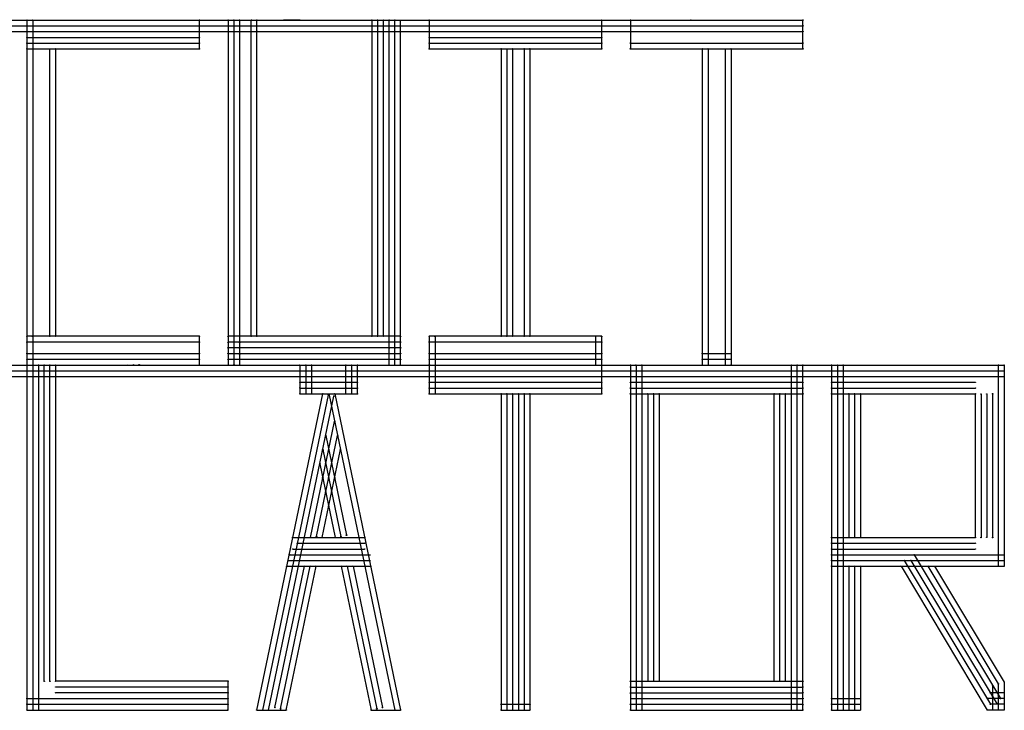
# Model space of a CAD drawing. Header units: inches. Extents: x 33 to 601, y 55 to 776.
# Tile 2 of 3: x 172 to 343, y 55 to 175. Entities that reach past the tile are written whole.
import ezdxf

# ---------------------------------------------------------------- set-up
doc = ezdxf.new("R2010")
doc.units = ezdxf.units.IN
doc.header["$MEASUREMENT"] = 0
doc.layers.add('knots', color=255, linetype='Continuous', lineweight=30)
doc.layers.add('lettering', color=250, linetype='Continuous')

msp = doc.modelspace()

# ---------------------------------------------------------------- linework, layer by layer
at = {"layer": 'knots', "lineweight": 25}
for centre, radius in [((173.25, 175.29), 0.05), ((173.25, 175.29), 0.025), ((174.25, 175.29), 0.05), ((174.25, 175.29), 0.025), ((190.77, 175.26), 0.05), ((190.77, 175.26), 0.025), ((191.77, 175.26), 0.05), ((191.77, 175.26), 0.025), ((192.77, 175.26), 0.05), ((192.77, 175.26), 0.025), ((194.77, 175.26), 0.05), ((194.77, 175.26), 0.025), ((195.77, 175.26), 0.05), ((195.77, 175.26), 0.025), ((203.25, 175.29), 0.05), ((203.25, 175.29), 0.025), ((208.25, 175.29), 0.05), ((208.25, 175.29), 0.025), ((209.25, 175.29), 0.05), ((209.25, 175.29), 0.025), ((210.25, 175.29), 0.05), ((210.25, 175.29), 0.025), ((212.3, 175.29), 0.05), ((212.3, 175.29), 0.025), ((213.25, 175.29), 0.05), ((213.25, 175.29), 0.025), ((217.86, 175.26), 0.05), ((217.86, 175.26), 0.025), ((219.02, 175.26), 0.05), ((219.02, 175.26), 0.025), ((220.19, 175.26), 0.05), ((220.19, 175.26), 0.025), ((225.77, 175.26), 0.05), ((225.77, 175.26), 0.025), ((226.77, 175.26), 0.05), ((226.77, 175.26), 0.025), ((227.77, 175.26), 0.05), ((227.77, 175.26), 0.025), ((233.25, 175.29), 0.05), ((233.25, 175.29), 0.025), ((234.25, 175.29), 0.05), ((234.25, 175.29), 0.025), ((235.25, 175.29), 0.05), ((235.25, 175.29), 0.025), ((236.25, 175.29), 0.05), ((236.25, 175.29), 0.025), ((237.25, 175.29), 0.05), ((237.25, 175.29), 0.025), ((238.25, 175.24), 0.05), ((238.25, 175.24), 0.025), ((243.25, 175.29), 0.05), ((243.25, 175.29), 0.025), ((255.77, 175.26), 0.05), ((255.77, 175.26), 0.025), ((260.77, 175.26), 0.05), ((260.77, 175.26), 0.025), ((261.77, 175.26), 0.05), ((261.77, 175.26), 0.025), ((266.08, 175.26), 0.05), ((266.08, 175.26), 0.025), ((270.12, 175.26), 0.05), ((270.12, 175.26), 0.025), ((273.25, 175.29), 0.05), ((273.25, 175.29), 0.025), ((278.25, 175.29), 0.05), ((278.25, 175.29), 0.025), ((287.77, 175.26), 0.05), ((287.77, 175.26), 0.025), ((288.77, 175.31), 0.05), ((288.77, 175.31), 0.025), ((289.77, 175.26), 0.05), ((289.77, 175.26), 0.025), ((290.77, 175.26), 0.05), ((290.77, 175.26), 0.025), ((295.77, 175.26), 0.05), ((295.77, 175.26), 0.025), ((308.25, 175.29), 0.05), ((308.25, 175.29), 0.025), ((173.25, 174.29), 0.05), ((173.25, 173.29), 0.05), ((173.25, 174.29), 0.025), ((173.25, 173.29), 0.025), ((174.25, 174.29), 0.05), ((174.25, 173.29), 0.05), ((174.25, 174.29), 0.025), ((174.25, 173.29), 0.025), ((203.25, 174.29), 0.05), ((203.25, 173.29), 0.05), ((203.25, 174.29), 0.025), ((203.25, 173.29), 0.025), ((208.25, 174.29), 0.05), ((208.25, 173.29), 0.05), ((208.25, 174.29), 0.025), ((208.25, 173.29), 0.025), ((209.25, 173.29), 0.05), ((209.27, 174.29), 0.05), ((209.25, 173.29), 0.025), ((209.27, 174.29), 0.025), ((210.25, 174.29), 0.05), ((210.25, 173.29), 0.05), ((210.25, 174.29), 0.025), ((210.25, 173.29), 0.025), ((212.25, 174.29), 0.05), ((212.25, 173.29), 0.05), ((212.25, 174.29), 0.025), ((212.25, 173.29), 0.025), ((213.25, 174.29), 0.05), ((213.25, 174.29), 0.025), ((213.3, 173.29), 0.05), ((213.3, 173.29), 0.025), ((233.25, 174.29), 0.05), ((233.25, 173.24), 0.05), ((233.25, 174.29), 0.025), ((233.25, 173.24), 0.025), ((234.25, 174.29), 0.05), ((234.25, 173.29), 0.05), ((234.25, 174.29), 0.025), ((234.25, 173.29), 0.025), ((235.25, 174.29), 0.05), ((235.25, 173.29), 0.05), ((235.25, 174.29), 0.025), ((235.25, 173.29), 0.025), ((236.25, 174.29), 0.05), ((236.25, 173.29), 0.05), ((236.25, 174.29), 0.025), ((236.25, 173.29), 0.025), ((237.25, 174.29), 0.05), ((237.25, 173.29), 0.05), ((237.25, 174.29), 0.025), ((237.25, 173.29), 0.025), ((238.25, 174.29), 0.05), ((238.25, 173.29), 0.05), ((238.25, 174.29), 0.025), ((238.25, 173.29), 0.025), ((243.25, 174.29), 0.05), ((243.25, 173.29), 0.05), ((243.25, 174.29), 0.025), ((243.25, 173.29), 0.025), ((273.25, 174.29), 0.05), ((273.25, 173.29), 0.05), ((273.25, 174.29), 0.025), ((273.25, 173.29), 0.025), ((278.25, 174.29), 0.05), ((278.25, 173.29), 0.05), ((278.25, 174.29), 0.025), ((278.25, 173.29), 0.025), ((308.25, 174.29), 0.05), ((308.25, 173.29), 0.05), ((308.25, 174.29), 0.025), ((308.25, 173.29), 0.025), ((173.25, 172.29), 0.05), ((173.25, 171.29), 0.05), ((173.25, 172.29), 0.025), ((173.25, 171.29), 0.025), ((174.25, 171.29), 0.05), ((174.25, 171.29), 0.025), ((203.25, 172.29), 0.05), ((203.25, 171.29), 0.05), ((203.25, 172.29), 0.025), ((203.25, 171.29), 0.025), ((243.25, 172.29), 0.05), ((243.25, 171.29), 0.05), ((243.25, 172.29), 0.025), ((243.25, 171.29), 0.025), ((273.25, 172.29), 0.05), ((273.25, 171.29), 0.05), ((273.25, 172.29), 0.025), ((273.25, 171.29), 0.025), ((278.25, 171.29), 0.05), ((278.25, 171.29), 0.025), ((308.25, 171.29), 0.05), ((308.25, 171.29), 0.025), ((173.25, 170.29), 0.05), ((173.25, 170.29), 0.025), ((174.25, 170.29), 0.05), ((174.25, 170.29), 0.025), ((177.25, 170.24), 0.05), ((177.25, 170.24), 0.025), ((178.25, 170.29), 0.05), ((178.25, 170.29), 0.025), ((203.25, 170.29), 0.05), ((203.25, 170.29), 0.025), ((243.25, 170.29), 0.05), ((243.25, 170.29), 0.025), ((255.75, 170.29), 0.05), ((255.75, 170.29), 0.025), ((256.75, 170.24), 0.05), ((256.75, 170.24), 0.025), ((257.75, 170.29), 0.05), ((257.75, 170.29), 0.025), ((259.75, 170.29), 0.05), ((259.75, 170.29), 0.025), ((260.75, 170.29), 0.05), ((260.75, 170.29), 0.025), ((273.25, 170.29), 0.05), ((273.25, 170.29), 0.025), ((278.25, 170.29), 0.05), ((278.25, 170.29), 0.025), ((290.75, 170.29), 0.05), ((290.75, 170.29), 0.025), ((291.75, 170.29), 0.05), ((291.75, 170.29), 0.025), ((294.75, 170.24), 0.05), ((294.75, 170.24), 0.025), ((295.75, 170.29), 0.05), ((295.75, 170.29), 0.025), ((308.25, 170.29), 0.05), ((308.25, 170.29), 0.025), ((173.25, 120.29), 0.05), ((173.25, 120.29), 0.025), ((174.25, 120.24), 0.05), ((174.25, 120.24), 0.025), ((177.25, 120.29), 0.05), ((177.25, 120.29), 0.025), ((178.25, 120.29), 0.05), ((178.25, 120.29), 0.025), ((203.25, 120.29), 0.05), ((203.25, 120.29), 0.025), ((208.25, 120.29), 0.05), ((208.25, 120.29), 0.025), ((209.25, 120.29), 0.05), ((209.25, 120.29), 0.025), ((210.25, 120.29), 0.05), ((210.25, 120.29), 0.025), ((212.25, 120.29), 0.05), ((212.25, 120.29), 0.025), ((213.25, 120.29), 0.05), ((213.25, 120.29), 0.025), ((233.25, 120.29), 0.05), ((233.25, 120.29), 0.025), ((234.25, 120.29), 0.05), ((234.25, 120.29), 0.025), ((235.25, 120.29), 0.05), ((235.25, 120.29), 0.025), ((236.25, 120.29), 0.05), ((236.25, 120.29), 0.025), ((237.25, 120.29), 0.05), ((237.25, 120.29), 0.025), ((238.25, 120.29), 0.05), ((238.25, 120.29), 0.025), ((243.25, 120.29), 0.05), ((243.25, 120.29), 0.025), ((244.25, 120.24), 0.05), ((244.25, 120.24), 0.025), ((255.75, 120.29), 0.05), ((255.75, 120.29), 0.025), ((256.75, 120.29), 0.05), ((256.75, 120.29), 0.025), ((257.75, 120.29), 0.05), ((257.75, 120.29), 0.025), ((259.75, 120.29), 0.05), ((259.75, 120.29), 0.025), ((260.75, 120.29), 0.05), ((260.75, 120.29), 0.025), ((272.25, 120.29), 0.05), ((272.25, 120.29), 0.025), ((273.25, 120.24), 0.05), ((273.25, 120.24), 0.025), ((173.25, 119.29), 0.05), ((173.25, 119.29), 0.025), ((174.25, 119.29), 0.05), ((174.25, 119.29), 0.025), ((203.25, 119.29), 0.05), ((203.25, 119.29), 0.025), ((208.25, 119.24), 0.05), ((208.25, 118.29), 0.05), ((208.25, 119.24), 0.025), ((208.25, 118.29), 0.025), ((209.25, 119.29), 0.05), ((209.25, 118.29), 0.05), ((209.25, 119.29), 0.025), ((209.25, 118.29), 0.025), ((210.25, 119.19), 0.05), ((210.25, 118.24), 0.05), ((210.25, 119.19), 0.025), ((210.25, 118.24), 0.025), ((236.25, 119.29), 0.05), ((236.25, 118.24), 0.05), ((236.25, 119.29), 0.025), ((236.25, 118.24), 0.025), ((237.25, 119.29), 0.05), ((237.25, 118.24), 0.05), ((237.25, 119.29), 0.025), ((237.25, 118.24), 0.025), ((238.25, 119.29), 0.05), ((238.25, 118.29), 0.05), ((238.25, 119.29), 0.025), ((238.25, 118.29), 0.025), ((243.25, 119.34), 0.05), ((243.25, 119.29), 0.05), ((243.25, 119.34), 0.025), ((243.25, 119.29), 0.025), ((244.25, 119.29), 0.05), ((244.25, 119.29), 0.025), ((272.25, 119.29), 0.05), ((272.25, 119.29), 0.025), ((273.25, 119.29), 0.05), ((273.25, 119.29), 0.025), ((173.25, 117.29), 0.05), ((173.25, 117.29), 0.025), ((174.25, 117.29), 0.05), ((174.25, 117.29), 0.025), ((203.25, 117.29), 0.05), ((203.25, 117.29), 0.025), ((208.25, 117.29), 0.05), ((208.25, 117.29), 0.025), ((209.25, 117.24), 0.05), ((209.25, 117.24), 0.025), ((210.25, 117.19), 0.05), ((210.25, 117.19), 0.025), ((236.25, 117.29), 0.05), ((236.25, 117.29), 0.025), ((237.25, 117.24), 0.05), ((237.25, 117.24), 0.025), ((238.25, 117.29), 0.05), ((238.25, 117.29), 0.025), ((243.25, 117.29), 0.05), ((243.25, 117.29), 0.025), ((244.25, 117.29), 0.05), ((244.25, 117.29), 0.025), ((272.25, 117.29), 0.05), ((272.25, 117.29), 0.025), ((273.25, 117.29), 0.05), ((273.25, 117.29), 0.025), ((290.75, 117.29), 0.05), ((290.75, 117.29), 0.025), ((291.75, 117.24), 0.05), ((291.75, 117.24), 0.025), ((294.75, 117.29), 0.05), ((294.75, 117.29), 0.025), ((295.75, 117.24), 0.05), ((295.75, 117.24), 0.025), ((173.25, 116.29), 0.05), ((173.25, 115.29), 0.05), ((173.25, 115.29), 0.05), ((173.25, 116.29), 0.025), ((173.25, 115.29), 0.025), ((173.25, 115.29), 0.025), ((174.25, 116.29), 0.05), ((174.25, 115.29), 0.05), ((174.25, 116.29), 0.025), ((174.25, 115.29), 0.025), ((174.3, 115.29), 0.05), ((174.3, 115.29), 0.025), ((175.25, 115.29), 0.05), ((175.25, 115.29), 0.025), ((176.25, 115.29), 0.05), ((176.25, 115.29), 0.025), ((177.25, 115.29), 0.05), ((177.25, 115.29), 0.025), ((178.25, 115.29), 0.05), ((178.25, 115.29), 0.025), ((190.77, 115.26), 0.05), ((190.77, 115.26), 0.025), ((191.77, 115.31), 0.05), ((191.77, 115.31), 0.025), ((192.77, 115.36), 0.05), ((192.77, 115.36), 0.025), ((203.25, 116.29), 0.05), ((203.25, 115.29), 0.05), ((203.25, 116.29), 0.025), ((203.25, 115.29), 0.025), ((208.25, 116.29), 0.05), ((208.25, 115.29), 0.05), ((208.25, 116.29), 0.025), ((208.25, 115.29), 0.025), ((209.25, 116.29), 0.05), ((209.25, 115.34), 0.05), ((209.25, 116.29), 0.025), ((209.25, 115.34), 0.025), ((210.25, 116.29), 0.05), ((210.25, 115.29), 0.05), ((210.25, 116.29), 0.025), ((210.25, 115.29), 0.025), ((220.7, 115.29), 0.05), ((220.7, 115.29), 0.025), ((220.77, 115.26), 0.05), ((220.77, 115.26), 0.025), ((221.75, 115.29), 0.05), ((221.75, 115.29), 0.025), ((222.75, 115.29), 0.05), ((222.75, 115.29), 0.025), ((228.75, 115.29), 0.05), ((228.75, 115.29), 0.025), ((229.75, 115.29), 0.05), ((229.75, 115.29), 0.025), ((230.75, 115.29), 0.05), ((230.75, 115.29), 0.025), ((236.25, 116.29), 0.05), ((236.25, 115.29), 0.05), ((236.25, 116.29), 0.025), ((236.25, 115.29), 0.025), ((237.25, 116.29), 0.05), ((237.25, 115.29), 0.05), ((237.25, 116.29), 0.025), ((237.25, 115.29), 0.025), ((238.25, 116.24), 0.05), ((238.25, 115.29), 0.05), ((238.25, 116.24), 0.025), ((238.25, 115.29), 0.025), ((243.25, 116.29), 0.05), ((243.25, 115.34), 0.05), ((243.25, 115.29), 0.05), ((243.25, 116.29), 0.025), ((243.25, 115.34), 0.025), ((243.25, 115.29), 0.025), ((244.25, 116.29), 0.05), ((244.25, 115.29), 0.05), ((244.25, 115.24), 0.05), ((244.25, 116.29), 0.025), ((244.25, 115.29), 0.025), ((244.25, 115.24), 0.025), ((272.25, 116.24), 0.05), ((272.25, 115.29), 0.05), ((272.25, 116.24), 0.025), ((272.25, 115.29), 0.025), ((273.25, 116.29), 0.05), ((273.25, 115.29), 0.05), ((273.25, 115.29), 0.05), ((273.25, 116.29), 0.025), ((273.25, 115.29), 0.025), ((273.25, 115.29), 0.025), ((278.25, 115.29), 0.05), ((278.25, 115.29), 0.025), ((279.2, 115.29), 0.05), ((279.2, 115.29), 0.025), ((280.25, 115.29), 0.05), ((280.25, 115.29), 0.025), ((290.75, 116.29), 0.05), ((290.75, 115.29), 0.05), ((290.75, 116.29), 0.025), ((290.75, 115.29), 0.025), ((291.75, 116.29), 0.05), ((291.75, 115.29), 0.05), ((291.75, 116.29), 0.025), ((291.75, 115.29), 0.025), ((294.75, 116.29), 0.05), ((294.75, 115.29), 0.05), ((294.75, 116.29), 0.025), ((294.75, 115.29), 0.025), ((295.7, 115.29), 0.05), ((295.7, 115.29), 0.025), ((295.75, 116.29), 0.05), ((295.75, 116.29), 0.025), ((306.25, 115.29), 0.05), ((306.25, 115.29), 0.025), ((307.25, 115.29), 0.05), ((307.25, 115.29), 0.025), ((308.25, 115.29), 0.05), ((308.25, 115.29), 0.025), ((313.25, 115.29), 0.05), ((313.25, 115.29), 0.025), ((314.25, 115.29), 0.05), ((314.25, 115.29), 0.025), ((315.25, 115.29), 0.05), ((315.25, 115.29), 0.025), ((342.3, 115.29), 0.05), ((342.3, 115.29), 0.025), ((343.25, 115.29), 0.05), ((343.25, 115.29), 0.025), ((173.2, 113.29), 0.05), ((173.2, 113.29), 0.025), ((173.25, 114.29), 0.05), ((173.25, 114.29), 0.025), ((174.25, 114.29), 0.05), ((174.25, 113.29), 0.05), ((174.25, 114.29), 0.025), ((174.25, 113.29), 0.025), ((175.25, 114.29), 0.05), ((175.25, 113.29), 0.05), ((175.25, 114.29), 0.025), ((175.25, 113.29), 0.025), ((176.25, 114.29), 0.05), ((176.25, 113.29), 0.05), ((176.25, 114.29), 0.025), ((176.25, 113.29), 0.025), ((177.25, 114.29), 0.05), ((177.25, 113.29), 0.05), ((177.25, 114.29), 0.025), ((177.25, 113.29), 0.025), ((178.25, 114.29), 0.05), ((178.25, 113.29), 0.05), ((178.25, 114.29), 0.025), ((178.25, 113.29), 0.025), ((220.75, 114.29), 0.05), ((220.75, 113.29), 0.05), ((220.75, 114.29), 0.025), ((220.75, 113.29), 0.025), ((221.75, 114.29), 0.05), ((221.75, 113.29), 0.05), ((221.75, 114.29), 0.025), ((221.75, 113.29), 0.025), ((222.75, 114.29), 0.05), ((222.75, 113.29), 0.05), ((222.75, 114.29), 0.025), ((222.75, 113.29), 0.025), ((228.75, 114.29), 0.05), ((228.75, 113.29), 0.05), ((228.75, 114.29), 0.025), ((228.75, 113.29), 0.025), ((229.75, 114.29), 0.05), ((229.75, 113.29), 0.05), ((229.75, 114.29), 0.025), ((229.75, 113.29), 0.025), ((230.75, 113.29), 0.05), ((230.75, 113.29), 0.025), ((230.8, 114.29), 0.05), ((230.8, 114.29), 0.025), ((243.25, 114.29), 0.05), ((243.25, 113.29), 0.05), ((243.25, 114.29), 0.025), ((243.25, 113.29), 0.025), ((244.25, 114.24), 0.05), ((244.25, 113.29), 0.05), ((244.25, 114.24), 0.025), ((244.25, 113.29), 0.025), ((273.25, 114.29), 0.05), ((273.25, 113.29), 0.05), ((273.25, 114.29), 0.025), ((273.25, 113.29), 0.025), ((278.25, 114.29), 0.05), ((278.25, 113.29), 0.05), ((278.25, 114.29), 0.025), ((278.25, 113.29), 0.025), ((279.25, 114.29), 0.05), ((279.25, 113.29), 0.05), ((279.25, 114.29), 0.025), ((279.25, 113.29), 0.025), ((280.25, 114.29), 0.05), ((280.25, 113.29), 0.05), ((280.25, 114.29), 0.025), ((280.25, 113.29), 0.025), ((306.25, 114.29), 0.05), ((306.25, 113.29), 0.05), ((306.25, 114.29), 0.025), ((306.25, 113.29), 0.025), ((307.25, 114.29), 0.05), ((307.25, 113.29), 0.05), ((307.25, 114.29), 0.025), ((307.25, 113.29), 0.025), ((308.25, 114.29), 0.05), ((308.25, 113.29), 0.05), ((308.25, 114.29), 0.025), ((308.25, 113.29), 0.025), ((313.25, 113.29), 0.05), ((313.25, 113.29), 0.025), ((313.3, 114.29), 0.05), ((313.3, 114.29), 0.025), ((314.25, 114.29), 0.05), ((314.25, 113.29), 0.05), ((314.25, 114.29), 0.025), ((314.25, 113.29), 0.025), ((315.25, 114.29), 0.05), ((315.25, 113.29), 0.05), ((315.25, 114.29), 0.025), ((315.25, 113.29), 0.025), ((342.25, 114.29), 0.05), ((342.25, 113.29), 0.05), ((342.25, 114.29), 0.025), ((342.25, 113.29), 0.025), ((343.25, 114.29), 0.05), ((343.25, 113.24), 0.05), ((343.25, 114.29), 0.025), ((343.25, 113.24), 0.025), ((220.75, 112.29), 0.05), ((220.75, 111.31), 0.05), ((220.75, 112.29), 0.025), ((221.75, 112.29), 0.05), ((221.75, 111.31), 0.05), ((221.75, 112.29), 0.025), ((222.75, 112.29), 0.05), ((222.75, 112.29), 0.025), ((228.75, 112.29), 0.05), ((228.75, 112.29), 0.025), ((229.75, 112.29), 0.05), ((229.75, 112.29), 0.025), ((230.75, 112.29), 0.05), ((230.75, 112.29), 0.025), ((243.25, 112.29), 0.05), ((243.25, 112.29), 0.025), ((244.25, 112.26), 0.05), ((244.25, 112.26), 0.025), ((273.25, 112.29), 0.05), ((273.25, 112.29), 0.025), ((278.25, 112.29), 0.05), ((278.25, 112.29), 0.025), ((279.25, 112.29), 0.05), ((279.25, 112.29), 0.025), ((280.25, 112.29), 0.05), ((280.25, 112.29), 0.025), ((306.25, 112.29), 0.05), ((306.25, 112.29), 0.025), ((307.25, 112.29), 0.05), ((307.25, 112.29), 0.025), ((308.25, 112.29), 0.05), ((308.25, 112.29), 0.025), ((313.25, 112.29), 0.05), ((313.25, 112.29), 0.025), ((314.25, 112.29), 0.05), ((314.25, 112.29), 0.025), ((315.25, 112.29), 0.05), ((315.25, 112.29), 0.025), ((338.25, 112.29), 0.05), ((338.25, 112.29), 0.025), ((220.75, 110.29), 0.05), ((220.75, 111.31), 0.025), ((220.75, 110.29), 0.025), ((221.75, 110.29), 0.05), ((221.75, 111.31), 0.025), ((221.75, 110.29), 0.025), ((222.75, 111.29), 0.05), ((222.75, 110.29), 0.05), ((222.75, 111.29), 0.025), ((222.75, 110.29), 0.025), ((224.71, 110.29), 0.05), ((224.71, 110.29), 0.025), ((225.69, 110.08), 0.05), ((225.69, 110.08), 0.025), ((225.81, 110.08), 0.05), ((225.81, 110.08), 0.025), ((226.66, 109.88), 0.05), ((226.66, 109.88), 0.025), ((226.79, 110.29), 0.05), ((226.79, 110.29), 0.025), ((228.75, 110.29), 0.05), ((228.75, 110.29), 0.025), ((228.8, 111.29), 0.05), ((228.8, 111.29), 0.025), ((229.75, 110.29), 0.05), ((229.75, 110.29), 0.025), ((229.8, 111.29), 0.05), ((229.8, 111.29), 0.025), ((230.75, 111.29), 0.05), ((230.75, 110.29), 0.05), ((230.75, 111.29), 0.025), ((230.75, 110.29), 0.025), ((243.25, 111.29), 0.05), ((243.25, 110.29), 0.05), ((243.25, 111.29), 0.025), ((243.25, 110.29), 0.025), ((244.25, 111.24), 0.05), ((244.25, 110.29), 0.05), ((244.25, 111.24), 0.025), ((244.25, 110.29), 0.025), ((255.75, 110.29), 0.05), ((255.75, 110.29), 0.025), ((256.75, 110.29), 0.05), ((256.75, 110.29), 0.025), ((257.75, 110.29), 0.05), ((257.75, 110.29), 0.025), ((258.75, 110.29), 0.05), ((258.75, 110.29), 0.025), ((259.75, 110.29), 0.05), ((259.75, 110.29), 0.025), ((260.75, 110.29), 0.05), ((260.75, 110.29), 0.025), ((273.25, 111.29), 0.05), ((273.25, 110.29), 0.05), ((273.25, 111.29), 0.025), ((273.25, 110.29), 0.025), ((278.25, 111.29), 0.05), ((278.25, 110.29), 0.05), ((278.25, 111.29), 0.025), ((278.25, 110.29), 0.025), ((279.25, 111.29), 0.05), ((279.25, 110.29), 0.05), ((279.25, 111.29), 0.025), ((279.25, 110.29), 0.025), ((280.25, 111.29), 0.05), ((280.25, 110.29), 0.05), ((280.25, 111.29), 0.025), ((280.25, 110.29), 0.025), ((281.25, 110.29), 0.05), ((281.25, 110.29), 0.025), ((282.25, 110.29), 0.05), ((282.25, 110.29), 0.025), ((283.25, 110.29), 0.05), ((283.25, 110.29), 0.025), ((303.25, 110.29), 0.05), ((303.25, 110.29), 0.025), ((304.25, 110.29), 0.05), ((304.25, 110.29), 0.025), ((305.25, 110.29), 0.05), ((305.25, 110.29), 0.025), ((306.25, 111.26), 0.05), ((306.25, 110.29), 0.05), ((306.25, 111.26), 0.025), ((306.25, 110.29), 0.025), ((307.25, 111.29), 0.05), ((307.25, 110.31), 0.05), ((307.25, 111.29), 0.025), ((307.25, 110.31), 0.025), ((308.25, 111.29), 0.05), ((308.25, 110.29), 0.05), ((308.25, 111.29), 0.025), ((308.25, 110.29), 0.025), ((313.25, 111.29), 0.05), ((313.25, 110.29), 0.05), ((313.25, 111.29), 0.025), ((313.25, 110.29), 0.025), ((314.25, 110.29), 0.05), ((314.27, 111.29), 0.05), ((314.25, 110.29), 0.025), ((314.27, 111.29), 0.025), ((315.25, 111.29), 0.05), ((315.25, 110.29), 0.05), ((315.25, 111.29), 0.025), ((315.25, 110.29), 0.025), ((316.25, 110.29), 0.05), ((316.25, 110.29), 0.025), ((317.25, 110.29), 0.05), ((317.25, 110.29), 0.025), ((318.25, 110.29), 0.05), ((318.25, 110.29), 0.025), ((338.25, 111.29), 0.05), ((338.25, 110.29), 0.05), ((338.25, 111.29), 0.025), ((338.25, 110.29), 0.025), ((339.25, 110.24), 0.05), ((339.25, 110.24), 0.025), ((340.25, 110.26), 0.05), ((340.25, 110.26), 0.025), ((341.25, 110.29), 0.05), ((341.25, 110.29), 0.025), ((226.26, 107.93), 0.05), ((226.26, 107.93), 0.025), ((226.77, 105.48), 0.05), ((226.77, 105.48), 0.025), ((225.24, 103.03), 0.05), ((225.24, 103.03), 0.025), ((227.29, 102.98), 0.05), ((227.29, 102.98), 0.025), ((224.73, 100.55), 0.05), ((224.73, 100.55), 0.025), ((225.76, 100.53), 0.05), ((225.76, 100.53), 0.025), ((227.79, 100.58), 0.05), ((227.79, 100.58), 0.025), ((224.22, 98.13), 0.05), ((224.22, 98.13), 0.025), ((225.24, 98.13), 0.05), ((225.24, 98.13), 0.025), ((226.26, 98.13), 0.05), ((226.26, 98.13), 0.025), ((224.73, 95.68), 0.05), ((224.73, 95.68), 0.025), ((225.75, 95.68), 0.05), ((225.75, 95.68), 0.025), ((226.77, 95.68), 0.05), ((226.77, 95.68), 0.025), ((225.24, 93.22), 0.05), ((225.24, 93.22), 0.025), ((226.26, 93.22), 0.05), ((226.26, 93.22), 0.025), ((225.75, 90.77), 0.05), ((225.75, 90.77), 0.025), ((228.85, 85.7), 0.05), ((228.85, 85.7), 0.025), ((219.5, 85.29), 0.05), ((219.5, 85.29), 0.025), ((220.31, 84.29), 0.05), ((220.31, 84.29), 0.025), ((220.52, 85.29), 0.05), ((220.52, 85.29), 0.025), ((221.54, 85.29), 0.05), ((221.54, 85.29), 0.025), ((222.56, 85.29), 0.05), ((222.56, 85.29), 0.025), ((223.63, 85.49), 0.05), ((223.63, 85.49), 0.025), ((224.61, 85.29), 0.05), ((224.61, 85.29), 0.025), ((226.89, 85.29), 0.05), ((226.89, 85.29), 0.025), ((227.87, 85.49), 0.05), ((227.87, 85.49), 0.025), ((230.98, 85.29), 0.05), ((230.98, 85.29), 0.025), ((231.18, 84.29), 0.05), ((231.18, 84.29), 0.025), ((232, 85.29), 0.05), ((232, 84.29), 0.05), ((232, 85.29), 0.025), ((232, 84.29), 0.025), ((313.25, 85.29), 0.05), ((313.25, 84.29), 0.05), ((313.25, 85.29), 0.025), ((313.25, 84.29), 0.025), ((314.25, 85.29), 0.05), ((314.25, 84.29), 0.05), ((314.25, 85.29), 0.025), ((314.25, 84.29), 0.025), ((315.25, 85.29), 0.05), ((315.25, 84.29), 0.05), ((315.25, 85.29), 0.025), ((315.25, 84.29), 0.025), ((316.25, 85.29), 0.05), ((316.25, 85.29), 0.025), ((317.25, 85.29), 0.05), ((317.25, 85.29), 0.025), ((318.25, 85.29), 0.05), ((318.25, 85.29), 0.025), ((338.25, 85.29), 0.05), ((338.25, 84.29), 0.05), ((338.25, 85.29), 0.025), ((338.25, 84.29), 0.025), ((339.25, 85.29), 0.05), ((339.25, 85.29), 0.025), ((340.25, 85.34), 0.05), ((340.25, 85.34), 0.025), ((341.25, 85.29), 0.05), ((341.25, 85.29), 0.025), ((218.88, 82.34), 0.05), ((218.88, 82.34), 0.025), ((219.5, 83.29), 0.05), ((219.5, 83.29), 0.025), ((219.89, 82.29), 0.05), ((219.89, 82.29), 0.025), ((232, 83.29), 0.05), ((232, 83.29), 0.025), ((232.62, 82.29), 0.05), ((232.62, 82.29), 0.025), ((313.25, 83.29), 0.05), ((313.25, 82.29), 0.05), ((313.25, 83.29), 0.025), ((313.25, 82.29), 0.025), ((314.25, 83.29), 0.05), ((314.25, 82.26), 0.05), ((314.25, 83.29), 0.025), ((314.25, 82.26), 0.025), ((315.25, 83.29), 0.05), ((315.25, 82.26), 0.05), ((315.25, 83.29), 0.025), ((315.25, 82.26), 0.025), ((327.63, 82.29), 0.05), ((327.63, 82.29), 0.025), ((338.25, 83.29), 0.05), ((338.25, 83.29), 0.025), ((342.25, 82.29), 0.05), ((342.25, 82.29), 0.025), ((343.25, 82.29), 0.05), ((343.25, 82.29), 0.025), ((219.69, 81.29), 0.05), ((219.69, 81.29), 0.025), ((220.71, 81.29), 0.05), ((220.71, 81.29), 0.025), ((232.83, 81.29), 0.05), ((232.83, 81.29), 0.025), ((313.25, 81.29), 0.05), ((313.25, 81.29), 0.025), ((314.25, 81.29), 0.05), ((314.25, 81.29), 0.025), ((315.25, 81.29), 0.05), ((315.25, 81.29), 0.025), ((325.9, 81.29), 0.05), ((325.9, 81.29), 0.025), ((327.05, 81.32), 0.05), ((327.05, 81.32), 0.025), ((342.25, 81.29), 0.05), ((342.25, 81.29), 0.025), ((343.25, 81.29), 0.05), ((343.25, 81.29), 0.025), ((218.46, 80.29), 0.05), ((218.46, 80.29), 0.025), ((219.48, 80.29), 0.05), ((219.48, 80.29), 0.025), ((220.5, 80.29), 0.05), ((220.5, 80.29), 0.025), ((221.52, 80.29), 0.05), ((221.52, 80.29), 0.025), ((222.54, 80.29), 0.05), ((222.54, 80.29), 0.025), ((223.56, 80.29), 0.05), ((223.56, 80.29), 0.025), ((227.93, 80.29), 0.05), ((227.93, 80.29), 0.025), ((228.95, 80.29), 0.05), ((228.95, 80.29), 0.025), ((229.98, 80.29), 0.05), ((229.98, 80.29), 0.025), ((233.04, 80.29), 0.05), ((233.04, 80.29), 0.025), ((313.25, 80.29), 0.05), ((313.25, 80.29), 0.025), ((314.25, 80.29), 0.05), ((314.25, 80.29), 0.025), ((315.25, 80.29), 0.05), ((315.25, 80.29), 0.025), ((316.25, 80.29), 0.05), ((316.25, 80.29), 0.025), ((317.25, 80.29), 0.05), ((317.25, 80.29), 0.025), ((318.25, 80.29), 0.05), ((318.25, 80.29), 0.025), ((325.33, 80.29), 0.05), ((325.33, 80.29), 0.025), ((330, 80.29), 0.05), ((330, 80.29), 0.025), ((331.18, 80.27), 0.05), ((331.18, 80.27), 0.025), ((342.25, 80.29), 0.05), ((342.25, 80.29), 0.025), ((343.25, 80.29), 0.05), ((343.25, 80.29), 0.025), ((176.25, 60.29), 0.05), ((176.25, 60.29), 0.025), ((177.25, 60.29), 0.05), ((177.25, 60.29), 0.025), ((178.25, 60.29), 0.05), ((178.25, 60.29), 0.025), ((208.25, 60.29), 0.05), ((208.25, 60.29), 0.025), ((278.25, 60.29), 0.05), ((278.25, 60.29), 0.025), ((279.25, 60.29), 0.05), ((279.25, 60.29), 0.025), ((280.25, 60.29), 0.05), ((280.25, 60.29), 0.025), ((281.25, 60.29), 0.05), ((281.25, 60.29), 0.025), ((282.25, 60.29), 0.05), ((282.25, 60.29), 0.025), ((283.25, 60.29), 0.05), ((283.25, 60.29), 0.025), ((303.25, 60.29), 0.05), ((303.25, 60.29), 0.025), ((304.25, 60.29), 0.05), ((304.25, 60.29), 0.025), ((305.25, 60.29), 0.05), ((305.25, 60.29), 0.025), ((306.25, 60.29), 0.05), ((306.25, 60.29), 0.025), ((307.25, 60.24), 0.05), ((307.25, 60.24), 0.025), ((308.25, 60.29), 0.05), ((308.25, 60.29), 0.025), ((178.25, 59.29), 0.05), ((178.25, 58.29), 0.05), ((178.25, 59.29), 0.025), ((178.25, 58.29), 0.025), ((208.25, 59.29), 0.05), ((208.25, 58.29), 0.05), ((208.25, 59.29), 0.025), ((208.25, 58.29), 0.025), ((278.25, 59.29), 0.05), ((278.25, 58.24), 0.05), ((278.25, 59.29), 0.025), ((278.25, 58.24), 0.025), ((279.25, 59.29), 0.05), ((279.25, 58.29), 0.05), ((279.25, 59.29), 0.025), ((279.25, 58.29), 0.025), ((280.25, 59.29), 0.05), ((280.25, 58.29), 0.05), ((280.25, 59.29), 0.025), ((280.25, 58.29), 0.025), ((306.25, 59.19), 0.05), ((306.25, 58.29), 0.05), ((306.25, 59.19), 0.025), ((306.25, 58.29), 0.025), ((307.25, 59.24), 0.05), ((307.25, 58.29), 0.05), ((307.25, 59.24), 0.025), ((307.25, 58.29), 0.025), ((308.25, 59.29), 0.05), ((308.25, 58.29), 0.05), ((308.25, 59.29), 0.025), ((308.25, 58.29), 0.025), ((340.86, 58.29), 0.05), ((340.86, 58.29), 0.025), ((341.25, 59.59), 0.05), ((341.25, 59.59), 0.025), ((342.03, 58.29), 0.05), ((342.03, 58.29), 0.025), ((342.27, 59.83), 0.05), ((342.27, 59.83), 0.025), ((343.25, 58.29), 0.05), ((343.25, 58.29), 0.025), ((173.25, 57.29), 0.05), ((173.25, 57.29), 0.025), ((174.25, 57.29), 0.05), ((174.25, 57.29), 0.025), ((175.25, 57.29), 0.05), ((175.25, 57.29), 0.025), ((208.25, 57.29), 0.05), ((208.25, 57.29), 0.025), ((280.3, 57.29), 0.05), ((280.3, 57.29), 0.025), ((306.25, 57.24), 0.05), ((306.25, 57.24), 0.025), ((307.25, 57.29), 0.05), ((307.25, 57.29), 0.025), ((308.25, 57.29), 0.05), ((308.25, 57.29), 0.025), ((313.25, 57.29), 0.05), ((313.25, 57.29), 0.025), ((314.25, 57.29), 0.05), ((314.25, 57.29), 0.025), ((315.25, 57.29), 0.05), ((315.25, 57.29), 0.025), ((316.25, 57.29), 0.05), ((316.25, 57.29), 0.025), ((317.25, 57.29), 0.05), ((317.25, 57.29), 0.025), ((318.25, 57.29), 0.05), ((318.25, 57.29), 0.025), ((340.33, 57.29), 0.05), ((340.33, 57.29), 0.025), ((341.25, 57.65), 0.05), ((341.25, 57.29), 0.05), ((341.25, 57.65), 0.025), ((341.25, 57.29), 0.025), ((341.46, 57.29), 0.05), ((341.46, 57.29), 0.025), ((342.25, 57.93), 0.05), ((342.25, 57.93), 0.025), ((342.63, 57.29), 0.05), ((342.63, 57.29), 0.025), ((343.25, 57.29), 0.05), ((343.25, 57.29), 0.025), ((173.25, 56.29), 0.05), ((173.25, 55.29), 0.05), ((173.25, 56.29), 0.025), ((173.25, 55.29), 0.025), ((174.25, 56.29), 0.05), ((174.25, 56.29), 0.025), ((174.3, 55.29), 0.05), ((174.3, 55.29), 0.025), ((175.25, 56.29), 0.05), ((175.25, 55.29), 0.05), ((175.25, 56.29), 0.025), ((175.25, 55.29), 0.025), ((208.15, 55.29), 0.05), ((208.15, 55.29), 0.025), ((208.2, 56.29), 0.05), ((208.2, 56.29), 0.025), ((213.25, 55.29), 0.05), ((213.25, 55.29), 0.025), ((214.27, 55.29), 0.05), ((214.27, 55.29), 0.025), ((215.29, 55.29), 0.05), ((215.29, 55.29), 0.025), ((216.4, 55.7), 0.05), ((216.4, 55.7), 0.025), ((217.38, 55.49), 0.05), ((217.38, 55.49), 0.025), ((218.36, 55.29), 0.05), ((218.36, 55.29), 0.025), ((233.14, 55.29), 0.05), ((233.14, 55.29), 0.025), ((234.12, 55.49), 0.05), ((234.12, 55.49), 0.025), ((235.1, 55.7), 0.05), ((235.1, 55.7), 0.025), ((237.23, 55.29), 0.05), ((237.23, 55.29), 0.025), ((238.25, 55.29), 0.05), ((238.25, 55.29), 0.025), ((255.75, 56.29), 0.05), ((255.75, 55.29), 0.05), ((255.75, 56.29), 0.025), ((255.75, 55.29), 0.025), ((256.75, 56.29), 0.05), ((256.75, 55.29), 0.05), ((256.75, 56.29), 0.025), ((256.75, 55.29), 0.025), ((257.75, 56.29), 0.05), ((257.75, 55.29), 0.05), ((257.75, 56.29), 0.025), ((257.75, 55.29), 0.025), ((258.75, 56.29), 0.05), ((258.75, 55.29), 0.05), ((258.75, 56.29), 0.025), ((258.75, 55.29), 0.025), ((259.75, 56.29), 0.05), ((259.75, 55.29), 0.05), ((259.75, 56.29), 0.025), ((259.75, 55.29), 0.025), ((260.75, 56.29), 0.05), ((260.75, 55.29), 0.05), ((260.75, 56.29), 0.025), ((260.75, 55.29), 0.025), ((278.25, 56.29), 0.05), ((278.25, 55.29), 0.05), ((278.25, 56.29), 0.025), ((278.25, 55.29), 0.025), ((279.25, 55.29), 0.05), ((279.25, 55.29), 0.025), ((280.25, 56.29), 0.05), ((280.25, 55.29), 0.05), ((280.25, 56.29), 0.025), ((280.25, 55.29), 0.025), ((306.22, 56.29), 0.05), ((306.22, 56.29), 0.025), ((306.25, 55.29), 0.05), ((306.25, 55.29), 0.025), ((307.25, 56.25), 0.05), ((307.25, 55.29), 0.05), ((307.25, 56.25), 0.025), ((307.25, 55.29), 0.025), ((308.25, 56.2), 0.05), ((308.25, 55.29), 0.05), ((308.25, 56.2), 0.025), ((308.25, 55.29), 0.025), ((313.25, 56.29), 0.05), ((313.25, 55.29), 0.05), ((313.25, 56.29), 0.025), ((313.25, 55.29), 0.025), ((314.2, 55.29), 0.05), ((314.2, 55.29), 0.025), ((314.25, 56.29), 0.05), ((314.25, 56.29), 0.025), ((315.25, 56.29), 0.05), ((315.25, 55.29), 0.05), ((315.25, 56.29), 0.025), ((315.25, 55.29), 0.025), ((316.25, 56.29), 0.05), ((316.25, 55.29), 0.05), ((316.25, 56.29), 0.025), ((316.25, 55.29), 0.025), ((317.2, 56.29), 0.05), ((317.2, 56.29), 0.025), ((317.25, 55.29), 0.05), ((317.25, 55.29), 0.025), ((318.25, 56.29), 0.05), ((318.25, 55.29), 0.05), ((318.25, 56.29), 0.025), ((318.25, 55.29), 0.025), ((340.33, 55.34), 0.05), ((340.33, 55.34), 0.025), ((340.9, 56.29), 0.05), ((340.9, 56.29), 0.025), ((341.25, 56.29), 0.05), ((341.25, 55.29), 0.05), ((341.25, 56.29), 0.025), ((341.25, 55.29), 0.025), ((342.25, 55.34), 0.05), ((342.25, 55.34), 0.025), ((343.25, 56.29), 0.05), ((343.25, 55.29), 0.05), ((343.25, 56.29), 0.025), ((343.25, 55.29), 0.025)]:
    msp.add_circle(centre, radius, dxfattribs=at)
at = {"layer": 'lettering', "lineweight": 25}
for p, q in [((68.25, 175.29), (308.25, 175.29)), ((173.25, 175.29), (173.25, 115.29)), ((174.25, 175.29), (174.25, 115.29)), ((190.77, 175.26), (195.77, 175.26)), ((203.25, 170.29), (203.25, 175.29)), ((208.25, 175.29), (208.25, 115.29)), ((209.25, 175.29), (209.25, 115.29)), ((210.25, 175.29), (210.25, 115.29)), ((212.25, 120.29), (212.25, 175.29)), ((213.25, 120.29), (213.25, 175.29)), ((220.77, 175.26), (217.86, 175.26)), ((225.77, 175.26), (255.77, 175.26)), ((233.25, 175.29), (233.25, 120.29)), ((234.25, 175.29), (234.25, 120.29)), ((235.25, 175.29), (235.25, 120.29)), ((236.25, 115.29), (236.25, 175.29)), ((237.25, 115.29), (237.25, 175.29)), ((238.25, 115.29), (238.25, 175.29)), ((243.25, 175.29), (243.25, 170.29)), ((260.77, 175.26), (290.77, 175.26)), ((273.25, 170.29), (273.25, 175.29)), ((278.25, 175.29), (278.25, 170.29)), ((295.77, 175.26), (308.29, 175.26)), ((308.25, 170.29), (308.25, 175.29)), ((68.25, 174.29), (308.25, 174.29)), ((68.25, 173.29), (308.25, 173.29)), ((173.25, 172.29), (203.25, 172.29)), ((243.25, 172.29), (255.75, 172.29)), ((255.75, 172.29), (273.25, 172.29)), ((173.25, 171.29), (203.25, 171.29)), ((173.25, 170.29), (203.25, 170.29)), ((177.25, 120.29), (177.25, 170.29)), ((178.25, 120.29), (178.25, 170.29)), ((243.25, 171.29), (255.75, 171.29)), ((243.25, 170.29), (255.75, 170.29)), ((255.75, 171.29), (273.25, 171.29)), ((255.75, 170.29), (273.25, 170.29)), ((255.75, 170.29), (255.75, 120.29)), ((256.75, 170.29), (256.75, 120.29)), ((257.75, 170.29), (257.75, 120.29)), ((259.75, 170.29), (259.75, 120.29)), ((260.75, 170.29), (260.75, 120.29)), ((278.25, 171.29), (290.75, 171.29)), ((278.25, 170.29), (290.75, 170.29)), ((290.75, 171.29), (308.25, 171.29)), ((290.75, 170.29), (290.75, 115.29)), ((290.75, 170.29), (308.25, 170.29)), ((291.75, 170.29), (291.75, 115.29)), ((294.75, 170.29), (294.75, 115.29)), ((295.75, 170.29), (295.75, 115.29)), ((203.25, 120.29), (173.25, 120.29)), ((203.25, 115.29), (203.25, 120.29)), ((238.25, 120.29), (208.25, 120.29)), ((273.25, 120.29), (243.25, 120.29)), ((243.25, 120.29), (243.25, 115.29)), ((244.25, 120.29), (244.25, 115.29)), ((272.25, 115.29), (272.25, 120.29)), ((273.25, 115.29), (273.25, 120.29)), ((203.25, 119.29), (173.25, 119.29)), ((238.25, 119.29), (208.25, 119.29)), ((238.25, 118.29), (208.25, 118.29)), ((273.25, 119.29), (243.25, 119.29)), ((173.25, 117.29), (203.25, 117.29)), ((208.25, 117.29), (238.25, 117.29)), ((243.25, 117.29), (273.25, 117.29)), ((290.75, 117.29), (295.75, 117.29)), ((33.25, 115.29), (343.25, 115.29)), ((173.25, 116.29), (203.25, 116.29)), ((173.25, 115.29), (203.25, 115.29)), ((173.25, 115.29), (173.25, 55.29)), ((174.25, 115.29), (174.25, 55.29)), ((175.25, 115.29), (175.25, 55.29)), ((176.25, 60.29), (176.25, 115.29)), ((177.25, 60.29), (177.25, 115.29)), ((178.25, 60.29), (178.25, 115.29)), ((190.77, 115.26), (220.77, 115.26)), ((208.25, 116.29), (238.25, 116.29)), ((208.25, 115.29), (238.25, 115.29)), ((220.75, 115.29), (220.75, 110.29)), ((221.75, 115.29), (221.75, 110.29)), ((222.75, 115.29), (222.75, 110.29)), ((228.75, 110.29), (228.75, 115.29)), ((229.75, 110.29), (229.75, 115.29)), ((230.75, 110.29), (230.75, 115.29)), ((243.25, 116.29), (273.25, 116.29)), ((243.25, 115.29), (273.25, 115.29)), ((243.25, 115.29), (243.25, 110.29)), ((244.25, 115.29), (244.25, 110.29)), ((273.25, 110.29), (273.25, 115.29)), ((278.25, 115.29), (278.25, 55.29)), ((279.25, 115.29), (279.25, 55.29)), ((280.25, 115.29), (280.25, 55.29)), ((290.75, 116.29), (295.75, 116.29)), ((290.75, 115.29), (295.75, 115.29)), ((306.25, 55.29), (306.25, 115.29)), ((307.25, 55.29), (307.25, 115.29)), ((308.25, 55.29), (308.25, 115.29)), ((313.25, 115.29), (313.25, 55.29)), ((314.25, 115.29), (314.25, 55.29)), ((315.25, 115.29), (315.25, 55.29)), ((342.25, 115.29), (342.25, 80.29)), ((343.25, 115.29), (343.25, 80.29)), ((33.25, 114.29), (343.25, 114.29)), ((33.25, 113.29), (343.25, 113.29)), ((220.75, 113.29), (230.75, 113.29)), ((278.25, 113.29), (308.25, 113.29)), ((220.75, 112.29), (230.75, 112.29)), ((243.25, 112.29), (255.75, 112.29)), ((255.75, 112.29), (273.25, 112.29)), ((278.25, 112.29), (308.25, 112.29)), ((313.25, 112.29), (338.25, 112.29)), ((213.25, 55.29), (224.71, 110.29)), ((214.27, 55.29), (225.69, 110.08)), ((215.29, 55.29), (226.66, 109.88)), ((220.75, 111.29), (230.75, 111.29)), ((220.75, 110.29), (230.75, 110.29)), ((225.81, 110.08), (237.23, 55.29)), ((225.81, 110.08), (237.23, 55.29)), ((226.79, 110.29), (238.25, 55.29)), ((243.25, 111.29), (255.75, 111.29)), ((243.25, 110.29), (255.75, 110.29)), ((255.75, 111.29), (273.25, 111.29)), ((255.75, 110.29), (255.75, 55.29)), ((255.75, 110.29), (273.25, 110.29)), ((256.75, 110.29), (256.75, 55.29)), ((257.75, 110.29), (257.75, 55.29)), ((258.75, 110.29), (258.75, 55.29)), ((259.75, 110.29), (259.75, 55.29)), ((260.75, 110.29), (260.75, 55.29)), ((278.25, 111.29), (308.25, 111.29)), ((278.25, 110.29), (308.25, 110.29)), ((281.25, 110.29), (281.25, 60.29)), ((282.25, 110.29), (282.25, 60.29)), ((283.25, 110.29), (283.25, 60.29)), ((303.25, 60.29), (303.25, 110.29)), ((304.25, 60.29), (304.25, 110.29)), ((305.25, 60.29), (305.25, 110.29)), ((313.25, 111.29), (338.25, 111.29)), ((313.25, 110.29), (338.25, 110.29)), ((316.25, 110.29), (316.25, 85.29)), ((317.25, 110.29), (317.25, 85.29)), ((318.25, 110.29), (318.25, 85.29)), ((338.25, 110.29), (338.25, 85.29)), ((339.25, 110.29), (339.25, 85.29)), ((340.25, 110.29), (340.25, 85.29)), ((341.25, 110.29), (341.25, 85.29)), ((222.56, 85.29), (226.77, 105.48)), ((223.63, 85.49), (227.28, 103.03)), ((225.24, 103.03), (228.85, 85.7)), ((224.61, 85.29), (227.79, 100.58)), ((224.73, 100.58), (227.87, 85.49)), ((224.22, 98.13), (226.89, 85.29)), ((219.5, 85.29), (232, 85.29)), ((220.31, 84.29), (232, 84.29)), ((313.25, 85.29), (338.25, 85.29)), ((313.25, 84.29), (338.25, 84.29)), ((218.87, 82.29), (233.04, 82.29)), ((219.5, 83.29), (232, 83.29)), ((313.25, 83.29), (338.25, 83.29)), ((313.25, 82.29), (343.25, 82.29)), ((327.63, 82.29), (342.63, 57.29)), ((218.66, 81.29), (233.04, 81.29)), ((313.25, 81.29), (343.25, 81.29)), ((325.9, 81.29), (340.9, 56.29)), ((327.05, 81.32), (342.05, 56.32)), ((216.4, 55.7), (221.52, 80.29)), ((217.38, 55.49), (222.54, 80.29)), ((218.36, 55.29), (223.56, 80.29)), ((218.46, 80.29), (233.04, 80.29)), ((227.93, 80.29), (233.14, 55.29)), ((228.95, 80.29), (234.12, 55.49)), ((229.98, 80.29), (235.1, 55.7)), ((313.25, 80.29), (343.25, 80.29)), ((316.25, 80.29), (316.25, 55.29)), ((317.25, 80.29), (317.25, 55.29)), ((317.25, 80.29), (317.25, 55.29)), ((318.25, 80.29), (318.25, 55.29)), ((318.25, 80.29), (318.25, 55.29)), ((325.33, 80.29), (340.33, 55.29)), ((330, 80.29), (342.25, 59.87)), ((331.16, 80.29), (343.25, 60.15)), ((208.25, 60.29), (178.25, 60.29)), ((208.25, 55.29), (208.25, 60.29)), ((278.25, 60.29), (308.25, 60.29)), ((343.25, 60.15), (343.25, 55.29)), ((208.25, 59.29), (178.25, 59.29)), ((208.25, 58.29), (178.25, 58.29)), ((278.25, 59.29), (308.25, 59.29)), ((278.25, 58.29), (308.25, 58.29)), ((343.25, 58.29), (340.86, 58.29)), ((341.25, 59.59), (341.25, 55.29)), ((342.25, 59.87), (342.25, 55.29)), ((173.25, 57.29), (208.25, 57.29)), ((278.25, 57.29), (308.25, 57.29)), ((313.25, 57.29), (318.25, 57.29)), ((343.25, 57.29), (340.33, 57.29)), ((173.25, 56.29), (208.25, 56.29)), ((173.25, 55.29), (208.25, 55.29)), ((213.25, 55.29), (218.36, 55.29)), ((233.14, 55.29), (238.25, 55.29)), ((255.75, 56.29), (260.75, 56.29)), ((255.75, 55.29), (260.75, 55.29)), ((278.25, 56.29), (308.25, 56.29)), ((278.25, 55.29), (308.25, 55.29)), ((313.25, 56.29), (318.25, 56.29)), ((313.25, 55.29), (318.25, 55.29)), ((343.25, 55.29), (340.33, 55.29)), ((343.25, 56.29), (340.9, 56.29))]:
    msp.add_line(p, q, dxfattribs=at)

doc.saveas('drawing.dxf')
